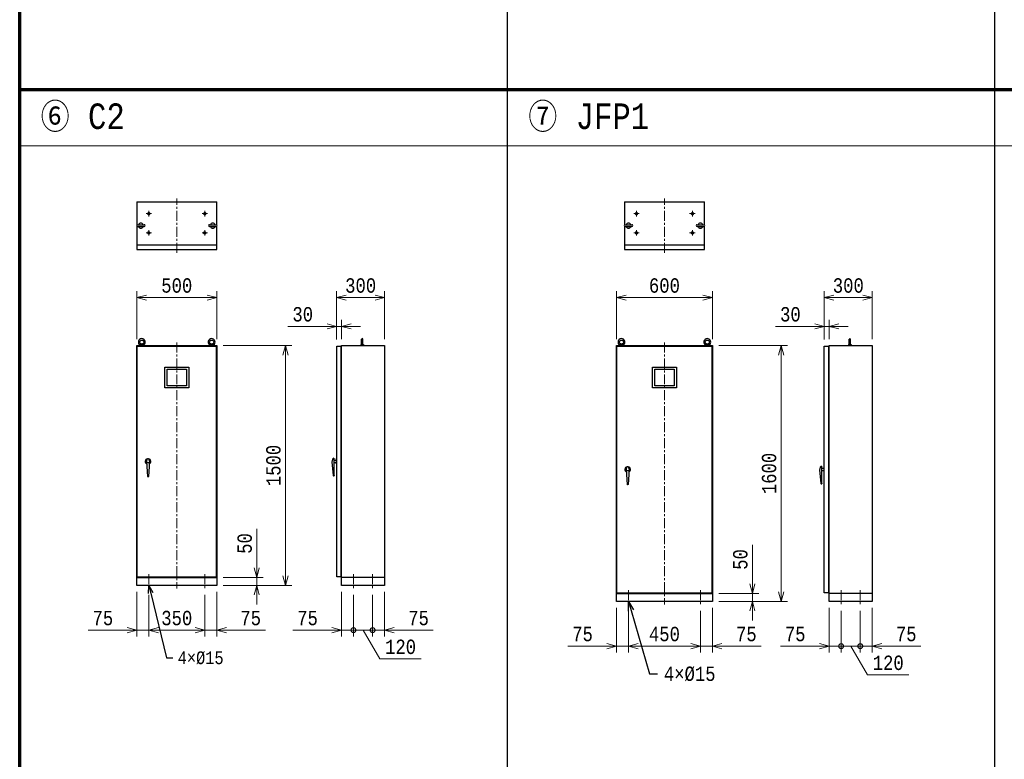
# Model space of a CAD drawing. Header units: millimetres. Extents: x 0 to 29120, y 0 to 20485.
# Tile 5 of 9: x 15120 to 21278, y 9762 to 14388. Entities that reach past the tile are written whole.
import ezdxf
from ezdxf import colors
from ezdxf.entities.mleader import LeaderData, LeaderLine
from ezdxf.math import Vec2, Vec3

# ---------------------------------------------------------------- set-up
doc = ezdxf.new("R2010")
doc.units = ezdxf.units.MM
doc.header["$LTSCALE"] = 50
doc.linetypes.add('CENTER', pattern=[2, 1.25, -0.25, 0.25, -0.25])
doc.linetypes.add('DASHED', pattern=[19.05, 12.7, -6.35])
doc.layers.get('Defpoints').update_dxf_attribs({"color": 8})
for name, color, linetype, lineweight in [('CENTER', 4, 'CENTER', 13), ('DASHED', 3, 'Continuous', 13), ('NOTE', 3, 'Continuous', 13), ('SIZE', 3, 'Continuous', 13)]:
    doc.layers.add(name, color=color, linetype=linetype, lineweight=lineweight)
doc.layers.add('DETAIL', color=7, linetype='Continuous')
doc.styles.get("Standard").update_dxf_attribs({"font": 'monotxt.shx', "width": 0.83, "bigfont": 'extfont.shx'})
doc.dimstyles.get("Standard").update_dxf_attribs({"dimtxt": 90, "dimasz": 60, "dimexe": 40, "dimexo": 40, "dimgap": 30, "dimtad": 1, "dimdec": 1, "dimdsep": 46, "dimtxsty": 'Standard', "dimblk": 'OPEN30', "dimcen": 0, "dimdle": 4.496, "dimclrd": 256, "dimclre": 256, "dimclrt": 256, "dimazin": 2, "dimtfac": 1, "dimtdec": 1, "dimtmove": 0, "dimatfit": 1, "dimldrblk": 'OPEN30', "dimfxl": 1, "dimlwd": -1, "dimlwe": -1, "dimarcsym": 0})

# ---------------------------------------------------------------- blocks, each defined once
blk = doc.blocks.new('_Open30')
at = {"color": 0, "linetype": 'ByBlock', "lineweight": -2}
for p, q in [((-1, 0.27), (0, 0)), ((0, 0), (-1, -0.27)), ((0, 0), (-1, 0))]:
    blk.add_line(p, q, dxfattribs=at)
blk = doc.blocks.new('*D68')
at = {"layer": 'Defpoints', "color": 0}
for p in [(16352.5, 12650), (15852.5, 12350), (16352.5, 12350)]:
    blk.add_point(p, dxfattribs=at)
at = {"layer": 'SIZE'}
for p, q in [((15852.5, 12390), (15852.5, 12690)), ((16352.5, 12390), (16352.5, 12690)), ((15912.5, 12650), (16292.5, 12650))]:
    blk.add_line(p, q, dxfattribs=at)
at = {"layer": 'SIZE', "xscale": 60, "yscale": 60, "zscale": 60, "rotation": 180}
blk.add_blockref('_Open30', (15852.5, 12650), dxfattribs=at)
at = {"layer": 'SIZE', "xscale": 60, "yscale": 60, "zscale": 60}
blk.add_blockref('_Open30', (16352.5, 12650), dxfattribs=at)
at = {"layer": 'SIZE', "insert": (16102.5, 12725), "char_height": 90, "attachment_point": 5}
blk.add_mtext('500', dxfattribs=at)
blk = doc.blocks.new('*D69')
at = {"layer": 'Defpoints', "color": 0}
for p in [(17102.5, 12470), (17102.5, 12347), (17132.5, 12350)]:
    blk.add_point(p, dxfattribs=at)
at = {"layer": 'SIZE'}
for p, q in [((17102.5, 12387), (17102.5, 12510)), ((17132.5, 12390), (17132.5, 12510)), ((17042.5, 12470), (16798, 12470)), ((17132.5, 12470), (17102.5, 12470)), ((17192.5, 12470), (17252.5, 12470))]:
    blk.add_line(p, q, dxfattribs=at)
at = {"layer": 'SIZE', "xscale": 60, "yscale": 60, "zscale": 60}
blk.add_blockref('_Open30', (17102.5, 12470), dxfattribs=at)
at = {"layer": 'SIZE', "xscale": 60, "yscale": 60, "zscale": 60, "rotation": 180}
blk.add_blockref('_Open30', (17132.5, 12470), dxfattribs=at)
at = {"layer": 'SIZE', "insert": (16890.3, 12545), "char_height": 90, "attachment_point": 5}
blk.add_mtext('30', dxfattribs=at)
blk = doc.blocks.new('*D70')
at = {"layer": 'Defpoints', "color": 0}
for p in [(17402.5, 12650), (17102.5, 12347), (17402.5, 12350)]:
    blk.add_point(p, dxfattribs=at)
at = {"layer": 'SIZE'}
for p, q in [((17102.5, 12387), (17102.5, 12690)), ((17402.5, 12390), (17402.5, 12690)), ((17162.5, 12650), (17342.5, 12650))]:
    blk.add_line(p, q, dxfattribs=at)
at = {"layer": 'SIZE', "xscale": 60, "yscale": 60, "zscale": 60, "rotation": 180}
blk.add_blockref('_Open30', (17102.5, 12650), dxfattribs=at)
at = {"layer": 'SIZE', "xscale": 60, "yscale": 60, "zscale": 60}
blk.add_blockref('_Open30', (17402.5, 12650), dxfattribs=at)
at = {"layer": 'SIZE', "insert": (17252.5, 12725), "char_height": 90, "attachment_point": 5}
blk.add_mtext('300', dxfattribs=at)
blk = doc.blocks.new('*D71')
at = {"layer": 'Defpoints', "color": 0}
for p in [(16352.5, 12350), (16782.5, 12350), (16352.5, 10850)]:
    blk.add_point(p, dxfattribs=at)
at = {"layer": 'SIZE'}
for p, q in [((16392.5, 12350), (16822.5, 12350)), ((16782.5, 10910), (16782.5, 12290)), ((16392.5, 10850), (16822.5, 10850))]:
    blk.add_line(p, q, dxfattribs=at)
at = {"layer": 'SIZE', "xscale": 60, "yscale": 60, "zscale": 60}
for p, rotation in [((16782.5, 12350), 90), ((16782.5, 10850), 270)]:
    blk.add_blockref('_Open30', p, dxfattribs=dict(at, rotation=rotation))
at = {"layer": 'SIZE', "insert": (16707.5, 11600), "char_height": 90, "attachment_point": 5, "rotation": 90}
blk.add_mtext('1500', dxfattribs=at)
blk = doc.blocks.new('*D72')
at = {"layer": 'Defpoints', "color": 0}
for p in [(15852.5, 10850), (15927.5, 10830), (15852.5, 10570)]:
    blk.add_point(p, dxfattribs=at)
at = {"layer": 'SIZE'}
for p, q in [((15852.5, 10810), (15852.5, 10530)), ((15927.5, 10790), (15927.5, 10530)), ((15792.5, 10570), (15548, 10570)), ((15927.5, 10570), (15852.5, 10570)), ((15987.5, 10570), (16047.5, 10570))]:
    blk.add_line(p, q, dxfattribs=at)
at = {"layer": 'SIZE', "xscale": 60, "yscale": 60, "zscale": 60}
blk.add_blockref('_Open30', (15852.5, 10570), dxfattribs=at)
at = {"layer": 'SIZE', "xscale": 60, "yscale": 60, "zscale": 60, "rotation": 180}
blk.add_blockref('_Open30', (15927.5, 10570), dxfattribs=at)
at = {"layer": 'SIZE', "insert": (15640.3, 10645), "char_height": 90, "attachment_point": 5}
blk.add_mtext('75', dxfattribs=at)
blk = doc.blocks.new('*D73')
at = {"layer": 'Defpoints', "color": 0}
for p in [(15927.5, 10830), (16277.5, 10830), (16277.5, 10570)]:
    blk.add_point(p, dxfattribs=at)
at = {"layer": 'SIZE'}
for p, q in [((15927.5, 10790), (15927.5, 10530)), ((16277.5, 10790), (16277.5, 10530)), ((15987.5, 10570), (16217.5, 10570))]:
    blk.add_line(p, q, dxfattribs=at)
at = {"layer": 'SIZE', "xscale": 60, "yscale": 60, "zscale": 60, "rotation": 180}
blk.add_blockref('_Open30', (15927.5, 10570), dxfattribs=at)
at = {"layer": 'SIZE', "xscale": 60, "yscale": 60, "zscale": 60}
blk.add_blockref('_Open30', (16277.5, 10570), dxfattribs=at)
at = {"layer": 'SIZE', "insert": (16102.5, 10645), "char_height": 90, "attachment_point": 5}
blk.add_mtext('350', dxfattribs=at)
blk = doc.blocks.new('*D2')
at = {"layer": 'Defpoints', "color": 0}
for p in [(16352.5, 10850), (16277.5, 10830), (16352.5, 10570)]:
    blk.add_point(p, dxfattribs=at)
at = {"layer": 'SIZE'}
for p, q in [((16277.5, 10790), (16277.5, 10530)), ((16352.5, 10810), (16352.5, 10530)), ((16217.5, 10570), (16157.5, 10570)), ((16277.5, 10570), (16352.5, 10570)), ((16412.5, 10570), (16657, 10570))]:
    blk.add_line(p, q, dxfattribs=at)
at = {"layer": 'SIZE', "xscale": 60, "yscale": 60, "zscale": 60}
blk.add_blockref('_Open30', (16277.5, 10570), dxfattribs=at)
at = {"layer": 'SIZE', "xscale": 60, "yscale": 60, "zscale": 60, "rotation": 180}
blk.add_blockref('_Open30', (16352.5, 10570), dxfattribs=at)
at = {"layer": 'SIZE', "insert": (16564.8, 10645), "char_height": 90, "attachment_point": 5}
blk.add_mtext('75', dxfattribs=at)
blk = doc.blocks.new('_DotSmall')
at = {"color": 0, "linetype": 'ByBlock', "const_width": 0.5}
blk.add_lwpolyline([(-0.0625, 0, 1), (0.0625, 0, 1)], format="xyb", close=True, dxfattribs=at)
blk = doc.blocks.new('*D74')
at = {"layer": 'Defpoints', "color": 0}
for p in [(17132.5, 10850), (17207.5, 10830), (17132.5, 10570)]:
    blk.add_point(p, dxfattribs=at)
at = {"layer": 'SIZE'}
for p, q in [((17132.5, 10810), (17132.5, 10530)), ((17207.5, 10790), (17207.5, 10530)), ((17072.5, 10570), (16828, 10570)), ((17207.5, 10570), (17132.5, 10570)), ((17207.5, 10570), (17267.5, 10570))]:
    blk.add_line(p, q, dxfattribs=at)
at = {"layer": 'SIZE', "xscale": 60, "yscale": 60, "zscale": 60}
blk.add_blockref('_Open30', (17132.5, 10570), dxfattribs=at)
at = {"layer": 'SIZE', "xscale": 60, "yscale": 60, "zscale": 60, "rotation": 180}
blk.add_blockref('_DotSmall', (17207.5, 10570), dxfattribs=at)
at = {"layer": 'SIZE', "insert": (16920.3, 10645), "char_height": 90, "attachment_point": 5}
blk.add_mtext('75', dxfattribs=at)
blk = doc.blocks.new('_Small')
at = {"color": 0, "linetype": 'ByBlock', "lineweight": -2}
blk.add_circle((0, 0), 0.25, dxfattribs=at)
blk = doc.blocks.new('*D75')
at = {"layer": 'Defpoints', "color": 0}
for p in [(17207.5, 10830), (17327.5, 10830), (17327.5, 10570)]:
    blk.add_point(p, dxfattribs=at)
at = {"layer": 'SIZE'}
for p, q in [((17207.5, 10790), (17207.5, 10530)), ((17327.5, 10790), (17327.5, 10530)), ((17207.5, 10570), (17327.5, 10570)), ((17207.5, 10570), (17327.5, 10570)), ((17267.5, 10570), (17372.5, 10390)), ((17327.5, 10570), (17387.5, 10570)), ((17372.5, 10390), (17631.7, 10390))]:
    blk.add_line(p, q, dxfattribs=at)
at = {"layer": 'SIZE', "xscale": 60, "yscale": 60, "zscale": 60, "rotation": 180}
blk.add_blockref('_Small', (17207.5, 10570), dxfattribs=at)
at = {"layer": 'SIZE', "xscale": 60, "yscale": 60, "zscale": 60}
blk.add_blockref('_Small', (17327.5, 10570), dxfattribs=at)
at = {"layer": 'SIZE', "insert": (17502.1, 10465), "char_height": 90, "attachment_point": 5}
blk.add_mtext('120', dxfattribs=at)
blk = doc.blocks.new('*D76')
at = {"layer": 'Defpoints', "color": 0}
for p in [(17402.5, 10850), (17327.5, 10830), (17402.5, 10570)]:
    blk.add_point(p, dxfattribs=at)
at = {"layer": 'SIZE'}
for p, q in [((17327.5, 10790), (17327.5, 10530)), ((17402.5, 10810), (17402.5, 10530)), ((17327.5, 10570), (17267.5, 10570)), ((17327.5, 10570), (17402.5, 10570)), ((17462.5, 10570), (17707, 10570))]:
    blk.add_line(p, q, dxfattribs=at)
at = {"layer": 'SIZE', "xscale": 60, "yscale": 60, "zscale": 60}
blk.add_blockref('_DotSmall', (17327.5, 10570), dxfattribs=at)
at = {"layer": 'SIZE', "xscale": 60, "yscale": 60, "zscale": 60, "rotation": 180}
blk.add_blockref('_Open30', (17402.5, 10570), dxfattribs=at)
at = {"layer": 'SIZE', "insert": (17614.8, 10645), "char_height": 90, "attachment_point": 5}
blk.add_mtext('75', dxfattribs=at)
blk = doc.blocks.new('*D77')
at = {"layer": 'Defpoints', "color": 0}
for p in [(19452.5, 12650), (18852.5, 12350), (19452.5, 12350)]:
    blk.add_point(p, dxfattribs=at)
at = {"layer": 'SIZE'}
for p, q in [((18852.5, 12390), (18852.5, 12690)), ((19452.5, 12390), (19452.5, 12690)), ((18912.5, 12650), (19392.5, 12650))]:
    blk.add_line(p, q, dxfattribs=at)
at = {"layer": 'SIZE', "xscale": 60, "yscale": 60, "zscale": 60, "rotation": 180}
blk.add_blockref('_Open30', (18852.5, 12650), dxfattribs=at)
at = {"layer": 'SIZE', "xscale": 60, "yscale": 60, "zscale": 60}
blk.add_blockref('_Open30', (19452.5, 12650), dxfattribs=at)
at = {"layer": 'SIZE', "insert": (19152.5, 12725), "char_height": 90, "attachment_point": 5}
blk.add_mtext('600', dxfattribs=at)
blk = doc.blocks.new('*D78')
at = {"layer": 'Defpoints', "color": 0}
for p in [(20152.5, 12470), (20152.5, 12347), (20182.5, 12350)]:
    blk.add_point(p, dxfattribs=at)
at = {"layer": 'SIZE'}
for p, q in [((20152.5, 12387), (20152.5, 12510)), ((20182.5, 12390), (20182.5, 12510)), ((20092.5, 12470), (19848, 12470)), ((20182.5, 12470), (20152.5, 12470)), ((20242.5, 12470), (20302.5, 12470))]:
    blk.add_line(p, q, dxfattribs=at)
at = {"layer": 'SIZE', "xscale": 60, "yscale": 60, "zscale": 60}
blk.add_blockref('_Open30', (20152.5, 12470), dxfattribs=at)
at = {"layer": 'SIZE', "xscale": 60, "yscale": 60, "zscale": 60, "rotation": 180}
blk.add_blockref('_Open30', (20182.5, 12470), dxfattribs=at)
at = {"layer": 'SIZE', "insert": (19940.3, 12545), "char_height": 90, "attachment_point": 5}
blk.add_mtext('30', dxfattribs=at)
blk = doc.blocks.new('*D79')
at = {"layer": 'Defpoints', "color": 0}
for p in [(20452.5, 12650), (20152.5, 12347), (20452.5, 12350)]:
    blk.add_point(p, dxfattribs=at)
at = {"layer": 'SIZE'}
for p, q in [((20152.5, 12387), (20152.5, 12690)), ((20452.5, 12390), (20452.5, 12690)), ((20212.5, 12650), (20392.5, 12650))]:
    blk.add_line(p, q, dxfattribs=at)
at = {"layer": 'SIZE', "xscale": 60, "yscale": 60, "zscale": 60, "rotation": 180}
blk.add_blockref('_Open30', (20152.5, 12650), dxfattribs=at)
at = {"layer": 'SIZE', "xscale": 60, "yscale": 60, "zscale": 60}
blk.add_blockref('_Open30', (20452.5, 12650), dxfattribs=at)
at = {"layer": 'SIZE', "insert": (20302.5, 12725), "char_height": 90, "attachment_point": 5}
blk.add_mtext('300', dxfattribs=at)
blk = doc.blocks.new('*D80')
at = {"layer": 'Defpoints', "color": 0}
for p in [(19452.5, 12350), (19882.5, 12350), (19452.5, 10750)]:
    blk.add_point(p, dxfattribs=at)
at = {"layer": 'SIZE'}
for p, q in [((19492.5, 12350), (19922.5, 12350)), ((19882.5, 10810), (19882.5, 12290)), ((19492.5, 10750), (19922.5, 10750))]:
    blk.add_line(p, q, dxfattribs=at)
at = {"layer": 'SIZE', "xscale": 60, "yscale": 60, "zscale": 60}
for p, rotation in [((19882.5, 12350), 90), ((19882.5, 10750), 270)]:
    blk.add_blockref('_Open30', p, dxfattribs=dict(at, rotation=rotation))
at = {"layer": 'SIZE', "insert": (19807.5, 11550), "char_height": 90, "attachment_point": 5, "rotation": 90}
blk.add_mtext('1600', dxfattribs=at)
blk = doc.blocks.new('*D81')
at = {"layer": 'Defpoints', "color": 0}
for p in [(18852.5, 10750), (18927.5, 10730), (18852.5, 10470)]:
    blk.add_point(p, dxfattribs=at)
at = {"layer": 'SIZE'}
for p, q in [((18852.5, 10710), (18852.5, 10430)), ((18927.5, 10690), (18927.5, 10430)), ((18792.5, 10470), (18548, 10470)), ((18927.5, 10470), (18852.5, 10470)), ((18987.5, 10470), (19047.5, 10470))]:
    blk.add_line(p, q, dxfattribs=at)
at = {"layer": 'SIZE', "xscale": 60, "yscale": 60, "zscale": 60}
blk.add_blockref('_Open30', (18852.5, 10470), dxfattribs=at)
at = {"layer": 'SIZE', "xscale": 60, "yscale": 60, "zscale": 60, "rotation": 180}
blk.add_blockref('_Open30', (18927.5, 10470), dxfattribs=at)
at = {"layer": 'SIZE', "insert": (18640.3, 10545), "char_height": 90, "attachment_point": 5}
blk.add_mtext('75', dxfattribs=at)
blk = doc.blocks.new('*D82')
at = {"layer": 'Defpoints', "color": 0}
for p in [(18927.5, 10730), (19377.5, 10730), (19377.5, 10470)]:
    blk.add_point(p, dxfattribs=at)
at = {"layer": 'SIZE'}
for p, q in [((18927.5, 10690), (18927.5, 10430)), ((19377.5, 10690), (19377.5, 10430)), ((18987.5, 10470), (19317.5, 10470))]:
    blk.add_line(p, q, dxfattribs=at)
at = {"layer": 'SIZE', "xscale": 60, "yscale": 60, "zscale": 60, "rotation": 180}
blk.add_blockref('_Open30', (18927.5, 10470), dxfattribs=at)
at = {"layer": 'SIZE', "xscale": 60, "yscale": 60, "zscale": 60}
blk.add_blockref('_Open30', (19377.5, 10470), dxfattribs=at)
at = {"layer": 'SIZE', "insert": (19152.5, 10545), "char_height": 90, "attachment_point": 5}
blk.add_mtext('450', dxfattribs=at)
blk = doc.blocks.new('*D3')
at = {"layer": 'Defpoints', "color": 0}
for p in [(19377.5, 10730), (19452.5, 10750), (19452.5, 10470)]:
    blk.add_point(p, dxfattribs=at)
at = {"layer": 'SIZE'}
for p, q in [((19377.5, 10690), (19377.5, 10430)), ((19452.5, 10710), (19452.5, 10430)), ((19317.5, 10470), (19257.5, 10470)), ((19377.5, 10470), (19452.5, 10470)), ((19512.5, 10470), (19757, 10470))]:
    blk.add_line(p, q, dxfattribs=at)
at = {"layer": 'SIZE', "xscale": 60, "yscale": 60, "zscale": 60}
blk.add_blockref('_Open30', (19377.5, 10470), dxfattribs=at)
at = {"layer": 'SIZE', "xscale": 60, "yscale": 60, "zscale": 60, "rotation": 180}
blk.add_blockref('_Open30', (19452.5, 10470), dxfattribs=at)
at = {"layer": 'SIZE', "insert": (19664.8, 10545), "char_height": 90, "attachment_point": 5}
blk.add_mtext('75', dxfattribs=at)
blk = doc.blocks.new('*D83')
at = {"layer": 'Defpoints', "color": 0}
for p in [(20182.5, 10750), (20257.5, 10730), (20182.5, 10470)]:
    blk.add_point(p, dxfattribs=at)
at = {"layer": 'SIZE'}
for p, q in [((20182.5, 10710), (20182.5, 10430)), ((20257.5, 10690), (20257.5, 10430)), ((20122.5, 10470), (19878, 10470)), ((20257.5, 10470), (20182.5, 10470)), ((20257.5, 10470), (20317.5, 10470))]:
    blk.add_line(p, q, dxfattribs=at)
at = {"layer": 'SIZE', "xscale": 60, "yscale": 60, "zscale": 60}
blk.add_blockref('_Open30', (20182.5, 10470), dxfattribs=at)
at = {"layer": 'SIZE', "xscale": 60, "yscale": 60, "zscale": 60, "rotation": 180}
blk.add_blockref('_DotSmall', (20257.5, 10470), dxfattribs=at)
at = {"layer": 'SIZE', "insert": (19970.3, 10545), "char_height": 90, "attachment_point": 5}
blk.add_mtext('75', dxfattribs=at)
blk = doc.blocks.new('*D84')
at = {"layer": 'Defpoints', "color": 0}
for p in [(20257.5, 10730), (20377.5, 10730), (20377.5, 10470)]:
    blk.add_point(p, dxfattribs=at)
at = {"layer": 'SIZE'}
for p, q in [((20257.5, 10690), (20257.5, 10430)), ((20377.5, 10690), (20377.5, 10430)), ((20257.5, 10470), (20377.5, 10470)), ((20257.5, 10470), (20377.5, 10470)), ((20317.5, 10470), (20422.5, 10290)), ((20377.5, 10470), (20437.5, 10470)), ((20422.5, 10290), (20681.7, 10290))]:
    blk.add_line(p, q, dxfattribs=at)
at = {"layer": 'SIZE', "xscale": 60, "yscale": 60, "zscale": 60, "rotation": 180}
blk.add_blockref('_Small', (20257.5, 10470), dxfattribs=at)
at = {"layer": 'SIZE', "xscale": 60, "yscale": 60, "zscale": 60}
blk.add_blockref('_Small', (20377.5, 10470), dxfattribs=at)
at = {"layer": 'SIZE', "insert": (20552.1, 10365), "char_height": 90, "attachment_point": 5}
blk.add_mtext('120', dxfattribs=at)
blk = doc.blocks.new('*D85')
at = {"layer": 'Defpoints', "color": 0}
for p in [(20377.5, 10730), (20452.5, 10750), (20452.5, 10470)]:
    blk.add_point(p, dxfattribs=at)
at = {"layer": 'SIZE'}
for p, q in [((20377.5, 10690), (20377.5, 10430)), ((20452.5, 10710), (20452.5, 10430)), ((20377.5, 10470), (20317.5, 10470)), ((20377.5, 10470), (20452.5, 10470)), ((20512.5, 10470), (20757, 10470))]:
    blk.add_line(p, q, dxfattribs=at)
at = {"layer": 'SIZE', "xscale": 60, "yscale": 60, "zscale": 60}
blk.add_blockref('_DotSmall', (20377.5, 10470), dxfattribs=at)
at = {"layer": 'SIZE', "xscale": 60, "yscale": 60, "zscale": 60, "rotation": 180}
blk.add_blockref('_Open30', (20452.5, 10470), dxfattribs=at)
at = {"layer": 'SIZE', "insert": (20664.8, 10545), "char_height": 90, "attachment_point": 5}
blk.add_mtext('75', dxfattribs=at)
blk = doc.blocks.new('*D141')
at = {"layer": 'Defpoints', "color": 0}
for p in [(16352.5, 10900), (16352.5, 10850), (16602.5, 10900)]:
    blk.add_point(p, dxfattribs=at)
at = {"layer": 'SIZE'}
for p, q in [((16602.5, 10960), (16602.5, 11204.5)), ((16392.5, 10900), (16642.5, 10900)), ((16392.5, 10850), (16642.5, 10850)), ((16602.5, 10850), (16602.5, 10900)), ((16602.5, 10790), (16602.5, 10730))]:
    blk.add_line(p, q, dxfattribs=at)
at = {"layer": 'SIZE', "xscale": 60, "yscale": 60, "zscale": 60}
for p, rotation in [((16602.5, 10900), 270), ((16602.5, 10850), 90)]:
    blk.add_blockref('_Open30', p, dxfattribs=dict(at, rotation=rotation))
at = {"layer": 'SIZE', "insert": (16527.5, 11112.2), "char_height": 90, "attachment_point": 5, "rotation": 90}
blk.add_mtext('50', dxfattribs=at)
blk = doc.blocks.new('*D142')
at = {"layer": 'Defpoints', "color": 0}
for p in [(19452.5, 10800), (19702.5, 10800), (19452.5, 10750)]:
    blk.add_point(p, dxfattribs=at)
at = {"layer": 'SIZE'}
for p, q in [((19702.5, 10860), (19702.5, 11104.5)), ((19492.5, 10800), (19742.5, 10800)), ((19702.5, 10750), (19702.5, 10800)), ((19492.5, 10750), (19742.5, 10750)), ((19702.5, 10690), (19702.5, 10630))]:
    blk.add_line(p, q, dxfattribs=at)
at = {"layer": 'SIZE', "xscale": 60, "yscale": 60, "zscale": 60}
for p, rotation in [((19702.5, 10800), 270), ((19702.5, 10750), 90)]:
    blk.add_blockref('_Open30', p, dxfattribs=dict(at, rotation=rotation))
at = {"layer": 'SIZE', "insert": (19627.5, 11012.2), "char_height": 90, "attachment_point": 5, "rotation": 90}
blk.add_mtext('50', dxfattribs=at)
blk = doc.blocks.new('A$C5EB03D13')
at = {"layer": 'DETAIL'}
for points in [[(-75, -65), (-75, 65), (75, 65), (75, -65)], [(-60.25, -51.5), (-60.25, 51.5), (60.25, 51.5), (60.25, -51.5)]]:
    blk.add_lwpolyline(points, close=True, dxfattribs=at)

msp = doc.modelspace()

# ---------------------------------------------------------------- linework, layer by layer
at = {"layer": 'CENTER', "linetype": 'CENTER'}
for p, q in [((16102.51, 12929.99), (16102.51, 13269.99)), ((19152.51, 12929.99), (19152.51, 13269.99)), ((15927.51, 13157.74), (15927.51, 13192.24)), ((16277.51, 13157.74), (16277.51, 13192.24)), ((18977.51, 13157.74), (18977.51, 13192.24)), ((19327.51, 13157.74), (19327.51, 13192.24)), ((15910.26, 13174.99), (15944.76, 13174.99)), ((16260.26, 13174.99), (16294.76, 13174.99)), ((18960.26, 13174.99), (18994.76, 13174.99)), ((19310.26, 13174.99), (19344.76, 13174.99)), ((15927.51, 13037.74), (15927.51, 13072.24)), ((16277.51, 13037.74), (16277.51, 13072.24)), ((18977.51, 13037.74), (18977.51, 13072.24)), ((19327.51, 13037.74), (19327.51, 13072.24)), ((15910.26, 13054.99), (15944.76, 13054.99)), ((16260.26, 13054.99), (16294.76, 13054.99)), ((18960.26, 13054.99), (18994.76, 13054.99)), ((19310.26, 13054.99), (19344.76, 13054.99)), ((16102.51, 12369.99), (16102.51, 10829.99)), ((19152.51, 12369.99), (19152.51, 10729.99)), ((15927.51, 10919.99), (15927.51, 10829.99)), ((16277.51, 10919.99), (16277.51, 10829.99)), ((17207.51, 10919.99), (17207.51, 10829.99)), ((17327.51, 10919.99), (17327.51, 10829.99)), ((18927.51, 10819.99), (18927.51, 10729.99)), ((19377.51, 10819.99), (19377.51, 10729.99)), ((20257.51, 10819.99), (20257.51, 10729.99)), ((20377.51, 10819.99), (20377.51, 10729.99))]:
    msp.add_line(p, q, dxfattribs=at)
at = {"layer": 'DASHED', "linetype": 'DASHED'}
for centre in [(15927.51, 13174.99), (16277.51, 13174.99), (18977.51, 13174.99), (19327.51, 13174.99), (15927.51, 13054.99), (16277.51, 13054.99), (18977.51, 13054.99), (19327.51, 13054.99)]:
    msp.add_circle(centre, 7.5, dxfattribs=at)
at = {"layer": 'DETAIL'}
for p, q in [((15852.51, 13249.99), (16352.51, 13249.99)), ((15852.51, 13249.99), (15852.51, 13104.46)), ((16352.51, 13104.46), (16352.51, 13249.99)), ((18902.51, 13249.99), (19402.51, 13249.99)), ((18902.51, 13249.99), (18902.51, 13104.46)), ((19402.51, 13104.46), (19402.51, 13249.99)), ((15852.51, 13095.51), (15852.51, 12949.99)), ((15856.51, 13105.99), (15898.51, 13105.99)), ((15856.51, 13093.99), (15898.51, 13093.99)), ((16306.51, 13105.99), (16348.51, 13105.99)), ((16306.51, 13093.99), (16348.51, 13093.99)), ((16352.51, 12949.99), (16352.51, 13095.51)), ((18902.51, 13095.51), (18902.51, 12949.99)), ((18906.51, 13105.99), (18948.51, 13105.99)), ((18906.51, 13093.99), (18948.51, 13093.99)), ((19356.51, 13105.99), (19398.51, 13105.99)), ((19356.51, 13093.99), (19398.51, 13093.99)), ((19402.51, 12949.99), (19402.51, 13095.51)), ((15852.51, 12979.99), (16352.51, 12979.99)), ((15852.51, 12949.99), (16352.51, 12949.99)), ((18902.51, 12979.99), (19402.51, 12979.99)), ((18902.51, 12949.99), (19402.51, 12949.99)), ((17257.79, 12356.47), (17257.79, 12389.59)), ((17266.43, 12356.47), (17266.43, 12389.59)), ((20307.79, 12356.47), (20307.79, 12389.59)), ((20316.43, 12356.47), (20316.43, 12389.59)), ((15855.51, 10902.99), (15855.51, 12346.99)), ((15855.51, 12346.99), (16349.51, 12346.99)), ((15873.19, 12349.99), (15873.19, 12355.03)), ((15875.35, 12357.19), (15894.07, 12357.19)), ((15896.23, 12349.99), (15896.23, 12355.03)), ((16309.92, 12349.99), (16309.92, 12355.03)), ((16330.8, 12357.19), (16312.08, 12357.19)), ((16332.96, 12349.99), (16332.96, 12355.03)), ((16349.51, 12346.99), (16349.51, 10902.99)), ((17255.63, 12356.47), (17251.74, 12349.99)), ((17257.79, 12356.47), (17255.63, 12356.47)), ((17268.59, 12356.47), (17266.43, 12356.47)), ((17268.59, 12356.47), (17272.47, 12349.99)), ((18855.51, 10802.99), (18855.51, 12346.99)), ((18855.51, 12346.99), (19449.51, 12346.99)), ((18873.19, 12349.99), (18873.19, 12355.03)), ((18875.35, 12357.19), (18894.07, 12357.19)), ((18896.23, 12349.99), (18896.23, 12355.03)), ((19409.92, 12349.99), (19409.92, 12355.03)), ((19430.8, 12357.19), (19412.08, 12357.19)), ((19432.96, 12349.99), (19432.96, 12355.03)), ((19449.51, 12346.99), (19449.51, 10802.99)), ((20305.63, 12356.47), (20301.74, 12349.99)), ((20307.79, 12356.47), (20305.63, 12356.47)), ((20318.59, 12356.47), (20316.43, 12356.47)), ((20318.59, 12356.47), (20322.47, 12349.99)), ((15913.87, 11624.99), (15918.91, 11642.99)), ((15918.91, 11642.99), (15922.49, 11643.85)), ((15922.49, 11643.85), (15926.11, 11642.99)), ((15926.11, 11642.99), (15931.15, 11624.99)), ((17076.16, 11639.76), (17072.56, 11619.6)), ((17084.8, 11645.52), (17084.8, 11540.44)), ((17099.2, 11642.64), (17102.08, 11642.64)), ((17099.2, 11642.64), (17099.2, 11609.52)), ((15913.87, 11624.99), (15918.91, 11530.03)), ((15931.15, 11624.99), (15926.11, 11530.03)), ((17072.56, 11619.6), (17080.48, 11539)), ((17084.8, 11633.28), (17099.2, 11633.28)), ((17084.8, 11618.88), (17099.2, 11618.88)), ((17099.2, 11609.52), (17102.08, 11609.52)), ((18913.87, 11574.99), (18918.91, 11592.99)), ((18918.91, 11592.99), (18922.49, 11593.85)), ((18922.49, 11593.85), (18926.11, 11592.99)), ((18926.11, 11592.99), (18931.15, 11574.99)), ((20126.16, 11589.76), (20122.56, 11569.6)), ((20134.8, 11595.52), (20134.8, 11490.44)), ((20134.8, 11583.28), (20149.2, 11583.28)), ((20149.2, 11592.64), (20152.08, 11592.64)), ((20149.2, 11592.64), (20149.2, 11559.52)), ((15918.91, 11530.03), (15922.51, 11528.59)), ((15926.11, 11530.03), (15922.51, 11528.59)), ((17086.24, 11537.56), (17087.68, 11537.56)), ((17087.68, 11534.68), (17086.24, 11534.68)), ((17087.68, 11537.56), (17087.68, 11534.68)), ((18913.87, 11574.99), (18918.91, 11480.03)), ((18931.15, 11574.99), (18926.11, 11480.03)), ((20122.56, 11569.6), (20130.48, 11489)), ((20134.8, 11568.88), (20149.2, 11568.88)), ((20149.2, 11559.52), (20152.08, 11559.52)), ((18918.91, 11480.03), (18922.51, 11478.59)), ((18926.11, 11480.03), (18922.51, 11478.59)), ((20136.24, 11487.56), (20137.68, 11487.56)), ((20137.68, 11484.68), (20136.24, 11484.68)), ((20137.68, 11487.56), (20137.68, 11484.68)), ((15855.51, 10902.99), (16349.51, 10902.99)), ((15852.51, 10899.99), (16352.51, 10899.99)), ((17402.51, 10899.99), (17132.51, 10899.99)), ((18852.51, 10799.99), (19452.51, 10799.99)), ((18855.51, 10802.99), (19449.51, 10802.99)), ((20452.51, 10799.99), (20182.51, 10799.99))]:
    msp.add_line(p, q, dxfattribs=at)
for points in [[(15852.51, 10849.99), (15852.51, 12349.99), (16352.51, 12349.99), (16352.51, 10849.99)], [(17102.51, 10902.99), (17102.51, 12346.99), (17129.51, 12346.99), (17129.51, 10902.99)], [(17132.51, 10849.99), (17132.51, 12349.99), (17402.51, 12349.99), (17402.51, 10849.99)], [(18852.51, 10749.99), (18852.51, 12349.99), (19452.51, 12349.99), (19452.51, 10749.99)], [(20152.51, 10802.99), (20152.51, 12346.99), (20179.51, 12346.99), (20179.51, 10802.99)], [(20182.51, 10749.99), (20182.51, 12349.99), (20452.51, 12349.99), (20452.51, 10749.99)]]:
    msp.add_lwpolyline(points, close=True, dxfattribs=at)
for centre in [(15883.99, 12371.59), (16320.72, 12371.59), (18883.99, 12371.59), (19420.72, 12371.59)]:
    msp.add_circle(centre, 12.6, dxfattribs=at)
for centre, radius, start, end in [((15856.51, 13099.99), 6, 90, 270), ((15877.51, 13099.99), 15.96, 22.080302, 157.919698), ((15877.51, 13099.99), 15.96, 202.080302, 337.919698), ((15898.51, 13099.99), 6, 270, 90), ((16306.51, 13099.99), 6, 90, 270), ((16327.51, 13099.99), 15.96, 22.080302, 157.919698), ((16327.51, 13099.99), 15.96, 202.080302, 337.919698), ((16348.51, 13099.99), 6, 270, 90), ((18906.51, 13099.99), 6, 90, 270), ((18927.51, 13099.99), 15.96, 22.080302, 157.919698), ((18927.51, 13099.99), 15.96, 202.080302, 337.919698), ((18948.51, 13099.99), 6, 270, 90), ((19356.51, 13099.99), 6, 90, 270), ((19377.51, 13099.99), 15.96, 22.080302, 157.919698), ((19377.51, 13099.99), 15.96, 202.080302, 337.919698), ((19398.51, 13099.99), 6, 270, 90), ((15883.99, 12371.59), 21.6, 304.518, 240), ((16320.72, 12371.59), 21.6, 304.518, 240), ((17262.11, 12388.87), 4.32, 0, 180), ((18883.99, 12371.59), 21.6, 304.518, 240), ((19420.72, 12371.59), 21.6, 304.518, 240), ((20312.11, 12388.87), 4.32, 0, 180), ((15875.35, 12355.03), 2.16, 90, 180), ((15894.07, 12355.03), 2.16, 0, 90), ((16312.08, 12355.03), 2.16, 90, 180), ((16330.8, 12355.03), 2.16, 0, 90), ((17262.11, 12356.47), 4.32, 180, 0), ((18875.35, 12355.03), 2.16, 90, 180), ((18894.07, 12355.03), 2.16, 0, 90), ((19412.08, 12355.03), 2.16, 90, 180), ((19430.8, 12355.03), 2.16, 0, 90), ((20312.11, 12356.47), 4.32, 180, 0), ((15922.51, 11624.99), 17.28, 103.373, 244.398), ((15922.51, 11624.99), 17.28, 295.569, 76.86), ((17087.93, 11631.46), 14.4, 102.556, 144.824), ((15922.17, 11642.14), 24.36, 252.386, 290.56699), ((18922.51, 11574.99), 17.28, 103.373, 244.398), ((18922.51, 11574.99), 17.28, 295.569, 76.86), ((20137.93, 11581.46), 14.4, 102.556, 144.824), ((17085.48, 11539.66), 5.04, 187.546, 278.71503), ((17088.4, 11540.44), 3.6, 180, 233.13), ((18922.17, 11592.14), 24.36, 252.386, 290.56699), ((20135.48, 11489.66), 5.04, 187.546, 278.71503), ((20138.4, 11490.44), 3.6, 180, 233.13)]:
    msp.add_arc(centre, radius, start, end, dxfattribs=at)
at = {"layer": 'NOTE', "color": 4, "lineweight": 70}
for p, q in [((15120, 1000), (15120, 19450)), ((27320, 13950), (15120, 13950))]:
    msp.add_line(p, q, dxfattribs=at)
at = {"layer": 'NOTE', "lineweight": 25}
for p, q in [((18170, 1000), (18170, 19450)), ((21220, 1000), (21220, 19450))]:
    msp.add_line(p, q, dxfattribs=at)
at = {"layer": 'NOTE', "lineweight": 9}
msp.add_line((27320, 13600), (15120, 13600), dxfattribs=at)

# ---------------------------------------------------------------- block references
for p in [(16102.51, 12149.99), (19152.51, 12149.99)]:
    msp.add_blockref('A$C5EB03D13', p)

# ---------------------------------------------------------------- texts
at = {"layer": 'NOTE', "char_height": 160, "attachment_point": 4}
for s, width, insert in [('{\\fMS PGothic|b0|i0|c128|p50;\\W2.25641; \\W0.83;⑥} C2', 908.347, (15120, 13775)), ('{\\fMS PGothic|b0|i0|c128|p50;\\W2.25641; \\W0.83;⑦} JFP1', 1353.8801, (18170, 13775))]:
    msp.add_mtext_dynamic_manual_height_columns(s, width=width, gutter_width=200, heights=[0], dxfattribs=dict(at, insert=insert))

# ---------------------------------------------------------------- dimensions: what is measured, and where the dimension line sits
at = {"layer": 'SIZE'}
for base, p1, p2, picture, middle in [((16352.51, 12649.99), (15852.51, 12349.99), (16352.51, 12349.99), '*D68', (16102.51, 12724.99)), ((17402.51, 12649.99), (17102.51, 12346.99), (17402.51, 12349.99), '*D70', (17252.51, 12724.99)), ((19452.51, 12649.99), (18852.51, 12349.99), (19452.51, 12349.99), '*D77', (19152.51, 12724.99)), ((20452.51, 12649.99), (20152.51, 12346.99), (20452.51, 12349.99), '*D79', (20302.51, 12724.99)), ((17102.51, 12469.99), (17132.51, 12349.99), (17102.51, 12346.99), '*D69', (16890.26, 12544.99)), ((20152.51, 12469.99), (20182.51, 12349.99), (20152.51, 12346.99), '*D78', (19940.26, 12544.99)), ((15852.51, 10569.99), (15927.51, 10829.99), (15852.51, 10849.99), '*D72', (15640.26, 10644.99)), ((16352.51, 10569.99), (16277.51, 10829.99), (16352.51, 10849.99), '*D2', (16564.76, 10644.99)), ((16277.51, 10569.99), (15927.51, 10829.99), (16277.51, 10829.99), '*D73', (16102.51, 10644.99)), ((18852.51, 10469.99), (18927.51, 10729.99), (18852.51, 10749.99), '*D81', (18640.26, 10544.99)), ((19377.51, 10469.99), (18927.51, 10729.99), (19377.51, 10729.99), '*D82', (19152.51, 10544.99)), ((19452.51, 10469.99), (19377.51, 10729.99), (19452.51, 10749.99), '*D3', (19664.76, 10544.99))]:
    dim = msp.add_linear_dim(base=base, p1=p1, p2=p2, dimstyle='Standard', dxfattribs=at)
    dim.commit()
    dim.dimension.update_dxf_attribs({"geometry": picture, "text_midpoint": middle})
for base, p1, p2, picture, middle in [((16782.51, 12349.99), (16352.51, 10849.99), (16352.51, 12349.99), '*D71', (16707.51, 11599.99)), ((19882.51, 12349.99), (19452.51, 10749.99), (19452.51, 12349.99), '*D80', (19807.51, 11549.99)), ((16602.51, 10899.99), (16352.51, 10849.99), (16352.51, 10899.99), '*D141', (16527.51, 11112.24)), ((19702.51, 10799.99), (19452.51, 10749.99), (19452.51, 10799.99), '*D142', (19627.51, 11012.24))]:
    dim = msp.add_linear_dim(base=base, p1=p1, p2=p2, angle=90, dimstyle='Standard', dxfattribs=at)
    dim.commit()
    dim.dimension.update_dxf_attribs({"geometry": picture, "text_midpoint": middle})
for base, p1, p2, picture, middle in [((17132.51, 10569.99), (17207.51, 10829.99), (17132.51, 10849.99), '*D74', (16920.26, 10644.99)), ((17402.51, 10569.99), (17327.51, 10829.99), (17402.51, 10849.99), '*D76', (17614.76, 10644.99)), ((20182.51, 10469.99), (20257.51, 10729.99), (20182.51, 10749.99), '*D83', (19970.26, 10544.99)), ((20452.51, 10469.99), (20377.51, 10729.99), (20452.51, 10749.99), '*D85', (20664.76, 10544.99))]:
    dim = msp.add_linear_dim(base=base, p1=p1, p2=p2, dimstyle='Standard', override={"dimblk1": 'DotSmall', "dimblk2": 'Open30', "dimsah": 1}, dxfattribs=at)
    dim.commit()
    dim.dimension.update_dxf_attribs({"geometry": picture, "text_midpoint": middle})
for base, p1, p2, picture, middle in [((17327.51, 10569.99), (17207.51, 10829.99), (17327.51, 10829.99), '*D75', (17402.51, 10389.99)), ((20377.51, 10469.99), (20257.51, 10729.99), (20377.51, 10729.99), '*D84', (20452.51, 10289.99))]:
    dim = msp.add_linear_dim(base=base, p1=p1, p2=p2, dimstyle='Standard', override={"dimblk1": 'Small', "dimblk2": 'Small', "dimsah": 1, "dimtmove": 1}, dxfattribs=at)
    dim.commit()
    dim.dimension.update_dxf_attribs({"geometry": picture, "text_midpoint": middle, "dimtype": 160})

# ---------------------------------------------------------------- leaders
ml = msp.add_multileader_mtext('Standard', dxfattribs=at)
ml.set_content('4×%%C15', color=256)
ml.set_leader_properties()
ml.set_arrow_properties(name='OPEN30')
ml.build(insert=Vec2(0, 0))
ml.multileader.update_dxf_attribs({"dogleg_length": 40, "arrow_head_size": 50})
ctx = ml.context
ctx.base_point, ctx.char_height, ctx.arrow_head_size, ctx.landing_gap_size, ctx.plane_origin = Vec3(16078.23, 10397.2), 80, 50, 30, Vec3(15927.51, 13449.99)
notes = []
notes.append((ctx, [(0, (1, 1, 0), (16038.23, 10397.2), (1, 0), 40, [(0, [(15927.51, 10849.99)], 0, [])])]))
ctx.mtext.insert, ctx.mtext.flow_direction = Vec3(16108.23, 10437.2), 5
ml = msp.add_multileader_mtext('Standard', dxfattribs=at)
ml.set_content('4×%%C15', color=256)
ml.set_leader_properties()
ml.set_arrow_properties(name='OPEN30')
ml.build(insert=Vec2(0, 0))
ml.multileader.update_dxf_attribs({"dogleg_length": 50, "arrow_head_size": 60})
ctx = ml.context
ctx.base_point, ctx.char_height, ctx.arrow_head_size, ctx.landing_gap_size, ctx.plane_origin = Vec3(19108.92, 10297.2), 90, 60, 40, Vec3(18477.51, 13449.99)
notes.append((ctx, [(0, (1, 1, 0), (19058.92, 10297.2), (1, 0), 50, [(0, [(18927.51, 10749.99)], 0, [])])]))
ctx.mtext.insert, ctx.mtext.flow_direction = Vec3(19148.92, 10342.2), 5
for ctx, leaders in notes:
    for number, flags, end, landing, length, lines in leaders:
        leader = LeaderData()
        leader.index, (leader.has_last_leader_line, leader.has_dogleg_vector, leader.attachment_direction) = number, flags
        leader.last_leader_point, leader.dogleg_vector, leader.dogleg_length = Vec3(end), Vec3(landing), length
        for number, points, colour, breaks in lines:
            line = LeaderLine()
            line.index, line.vertices, line.color, line.breaks = number, Vec3.list(points), colors.encode_raw_color(colour), breaks
            leader.lines.append(line)
        ctx.leaders.append(leader)

doc.saveas('drawing.dxf')
